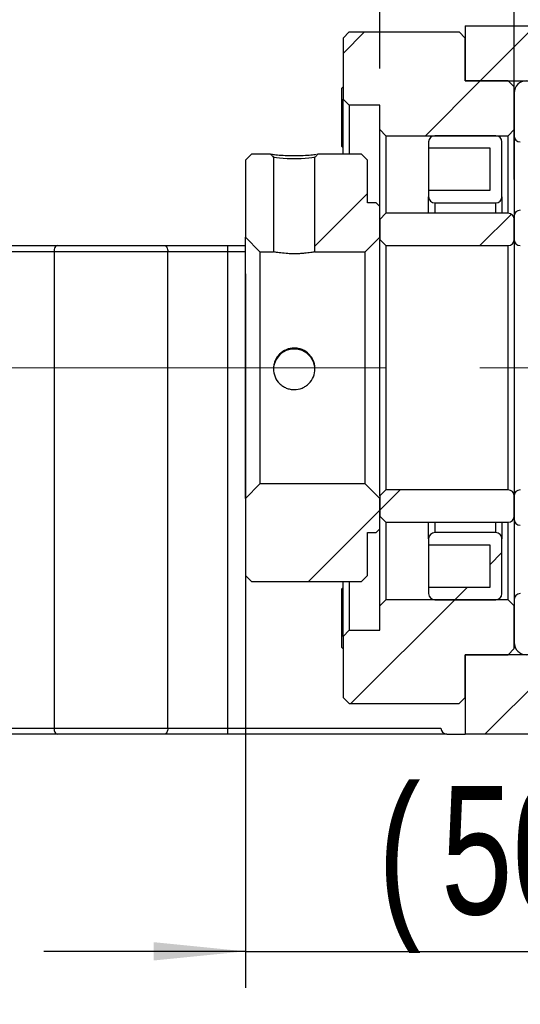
# Model space of a CAD drawing. Header units: millimetres. Extents: x 55 to 271, y 21 to 196.
# Tile 4 of 10: x 204 to 217, y 38 to 65. Entities that reach past the tile are written whole.
import ezdxf

# ---------------------------------------------------------------- set-up
doc = ezdxf.new("R2010")
doc.units = ezdxf.units.MM
doc.linetypes.add('CENTERX2', pattern=[20.32, 12.7, -2.54, 2.54, -2.54])
doc.layers.add('FORMAT', color=7, linetype='Continuous')
doc.styles.add('SLDTEXTSTYLE0', font='TXT', dxfattribs={"width": 0.75})
doc.dimstyles.new('SLDDIMSTYLE2', dxfattribs={"dimtxt": 3.5, "dimasz": 2.5, "dimexe": 0, "dimexo": 0.0625, "dimgap": 0.875, "dimtad": 1, "dimlfac": 3, "dimrnd": 1e-09, "dimzin": 12, "dimdsep": 46, "dimtxsty": 'SLDTEXTSTYLE0', "dimsah": 1, "dimcen": 0.09, "dimadec": 0, "dimazin": 3, "dimtfac": 1, "dimtofl": 0, "dimtmove": 0, "dimatfit": 3, "dimfxl": 1, "dimfrac": 2, "dimtolj": 1, "dimtzin": 12, "dimarcsym": 0})
doc.dimstyles.new('SLDDIMSTYLE3', dxfattribs={"dimtxt": 3.5, "dimasz": 2.5, "dimexe": 0, "dimexo": 0.0625, "dimgap": 0.875, "dimtad": 1, "dimlfac": 3, "dimrnd": 1e-09, "dimzin": 12, "dimdsep": 46, "dimtxsty": 'SLDTEXTSTYLE0', "dimsah": 1, "dimcen": 0.09, "dimadec": 0, "dimazin": 3, "dimtfac": 1, "dimtmove": 0, "dimatfit": 0, "dimfxl": 1, "dimfrac": 2, "dimtolj": 1, "dimtzin": 12, "dimarcsym": 0})

# ---------------------------------------------------------------- blocks, each defined once
blk = doc.blocks.new('_D_11')
at = {"layer": 'FORMAT', "color": 7}
for p, q in [((229.483, 46.06), (229.483, 32.371)), ((188.149, 38.062), (188.149, 32.371)), ((188.149, 33.371), (229.483, 33.371))]:
    blk.add_line(p, q, dxfattribs=at)
for points in [[(188.149, 33.371), (190.649, 33.121), (190.649, 33.621)], [(229.483, 33.371), (226.983, 33.621), (226.983, 33.121)]]:
    blk.add_solid(points, dxfattribs=at)
at = {"layer": 'FORMAT', "color": 7, "insert": (205.268, 37.882), "char_height": 3.5, "attachment_point": 1, "style": 'SLDTEXTSTYLE0'}
blk.add_mtext('124', dxfattribs=at)
blk = doc.blocks.new('_D_15')
at = {"layer": 'FORMAT', "color": 7}
for p, q in [((209.816, 58.295), (209.816, 38.799)), ((226.483, 46.895), (226.483, 38.799)), ((209.816, 39.799), (204.316, 39.799)), ((209.816, 39.799), (226.483, 39.799)), ((226.483, 39.799), (231.983, 39.799))]:
    blk.add_line(p, q, dxfattribs=at)
for points in [[(209.816, 39.799), (207.316, 40.049), (207.316, 39.549)], [(226.483, 39.799), (228.983, 39.549), (228.983, 40.049)]]:
    blk.add_solid(points, dxfattribs=at)
at = {"layer": 'FORMAT', "color": 7, "char_height": 3.5, "attachment_point": 1, "style": 'SLDTEXTSTYLE0'}
for s, insert in [('(', (213.433, 44.311)), (')', (220.327, 44.311)), ('50', (215.154, 44.311))]:
    blk.add_mtext(s, dxfattribs=dict(at, insert=insert))
blk = doc.blocks.new('_D_16')
at = {"layer": 'FORMAT', "color": 7}
for p, q in [((213.483, 63.895), (213.483, 68.979)), ((217.149, 60.862), (217.149, 68.979)), ((213.483, 67.979), (207.983, 67.979)), ((213.483, 67.979), (217.149, 67.979)), ((217.149, 67.979), (222.649, 67.979))]:
    blk.add_line(p, q, dxfattribs=at)
for points in [[(213.483, 67.979), (210.983, 68.229), (210.983, 67.729)], [(217.149, 67.979), (219.649, 67.729), (219.649, 68.229)]]:
    blk.add_solid(points, dxfattribs=at)
at = {"layer": 'FORMAT', "color": 7, "insert": (212.126, 72.491), "char_height": 3.5, "attachment_point": 1, "style": 'SLDTEXTSTYLE0'}
blk.add_mtext('11', dxfattribs=at)

msp = doc.modelspace()

# ---------------------------------------------------------------- hatches: boundary and pattern name
at = {"layer": 'FORMAT', "linetype": 'Continuous', "lineweight": 18}
h = msp.add_hatch(dxfattribs=at)
h.set_pattern_fill('ANSI31', color=256, style=0)
edge = h.paths.add_edge_path(flags=0)
edge.add_line((229.4827, 62.2283), (229.4827, 65.0616))
edge.add_line((229.4827, 65.0616), (215.816, 65.0616))
edge.add_line((215.816, 65.0616), (215.816, 63.5616))
edge.add_line((215.816, 63.5616), (226.4827, 63.5616))
edge.add_line((226.4827, 63.5616), (226.4827, 62.0616))
edge.add_line((226.4827, 62.0616), (229.316, 62.0616))
edge.add_arc((229.316, 62.2283), 0.1667, 270, 360)
h = msp.add_hatch(dxfattribs=at)
h.set_pattern_fill('ANSI31', color=256, style=0)
h.paths.add_polyline_path([(213.4827, 62.2283), (213.6494, 62.0616), (216.9827, 62.0616), (217.1494, 62.2283), (217.1494, 63.3949), (216.9827, 63.5616), (215.816, 63.5616), (215.816, 64.7283), (215.6494, 64.8949), (212.6494, 64.8949), (212.4827, 64.7283), (212.4827, 63.0616), (212.6494, 62.8949), (213.4827, 62.8949)], flags=0)
h = msp.add_hatch(dxfattribs=at)
h.set_pattern_fill('ANSI31', color=256, style=0)
edge = h.paths.add_edge_path(flags=0)
edge.add_line((221.816, 62.8116), (221.816, 63.3949))
edge.add_arc((221.6494, 63.3949), 0.1667, 0, 90)
edge.add_line((221.6494, 63.5616), (217.4827, 63.5616))
edge.add_arc((217.4827, 63.2283), 0.3333, 90, 180)
edge.add_line((217.1494, 63.2283), (217.1494, 62.0616))
edge.add_arc((217.316, 62.0616), 0.1667, 180, 270)
edge.add_line((217.316, 61.8949), (218.2635, 61.8949))
edge.add_arc((218.2635, 61.9616), 0.0667, 270, 331.33026)
edge.add_arc((219.4827, 61.2949), 1.3229, 81.66529, 151.33026, ccw=False)
edge.add_arc((219.6841, 62.6698), 0.0667, 261.66529, 273)
edge.add_line((219.6876, 62.6033), (220.4827, 62.6449))
edge.add_line((220.4827, 62.6449), (221.6494, 62.6449))
edge.add_arc((221.6494, 62.8116), 0.1667, 270, 360)
h = msp.add_hatch(dxfattribs=at)
h.set_pattern_fill('ANSI31', color=256, style=0)
edge = h.paths.add_edge_path(flags=0)
edge.add_line((216.4827, 61.7283), (216.4827, 60.5616))
edge.add_line((216.4827, 60.5616), (214.816, 60.5616))
edge.add_line((214.816, 60.5616), (214.816, 60.3949))
edge.add_arc((214.9827, 60.3949), 0.1667, 180, 270)
edge.add_line((214.9827, 60.2283), (216.6494, 60.2283))
edge.add_arc((216.6494, 60.3949), 0.1667, 270, 360)
edge.add_line((216.816, 60.3949), (216.816, 61.8949))
edge.add_arc((216.6494, 61.8949), 0.1667, 0, 90)
edge.add_line((216.6494, 62.0616), (214.9827, 62.0616))
edge.add_arc((214.9827, 61.8949), 0.1667, 90, 180)
edge.add_line((214.816, 61.8949), (214.816, 61.7283))
edge.add_line((214.816, 61.7283), (216.4827, 61.7283))
h = msp.add_hatch(dxfattribs=at)
h.set_pattern_fill('ANSI31', color=256, style=0)
edge = h.paths.add_edge_path(flags=0)
edge.add_line((209.816, 59.2949), (210.216, 58.8949))
edge.add_line((210.216, 58.8949), (210.5835, 58.8949))
edge.add_ellipse((211.1494, 55.7283), major_axis=(0, -58.6355), ratio=0.0096642, start_angle=185.609131, end_angle=190.131045, ccw=False)
edge.add_spline(control_points=[(210.5854, 61.4704), (210.5729, 61.4846), (210.5604, 61.4988), (210.5479, 61.513), (210.5407, 61.5211), (210.5335, 61.5292), (210.5264, 61.5373), (210.5192, 61.5454), (210.5121, 61.5535), (210.5049, 61.5616)], knot_values=[0, 0, 0, 0, 0.0001704, 0.0001704, 0.0001704, 0.0002676, 0.0002676, 0.0002676, 0.0003649, 0.0003649, 0.0003649, 0.0003649], weights=[1, 1, 1, 1, 1, 1, 1, 1, 1, 1], degree=3, periodic=0)
edge.add_line((210.5049, 61.5616), (209.9827, 61.5616))
edge.add_line((209.9827, 61.5616), (209.816, 61.3949))
edge.add_line((209.816, 61.3949), (209.816, 59.2949))
h = msp.add_hatch(dxfattribs=at)
h.set_pattern_fill('ANSI31', color=256, style=0)
edge = h.paths.add_edge_path(flags=0)
edge.add_line((213.0827, 58.8949), (213.4827, 59.2949))
edge.add_line((213.4827, 59.2949), (213.4827, 60.1283))
edge.add_line((213.4827, 60.1283), (213.3827, 60.2283))
edge.add_line((213.3827, 60.2283), (213.1494, 60.2283))
edge.add_line((213.1494, 60.2283), (213.1494, 61.3949))
edge.add_line((213.1494, 61.3949), (212.9827, 61.5616))
edge.add_line((212.9827, 61.5616), (211.7942, 61.5616))
edge.add_spline(control_points=[(211.7942, 61.5616), (211.7813, 61.5474), (211.7687, 61.5332), (211.7562, 61.519), (211.749, 61.5109), (211.7419, 61.5028), (211.7347, 61.4947), (211.7276, 61.4866), (211.7204, 61.4785), (211.7133, 61.4704)], knot_values=[0, 0, 0, 0, 0.0001704, 0.0001704, 0.0001704, 0.0002676, 0.0002676, 0.0002676, 0.0003649, 0.0003649, 0.0003649, 0.0003649], weights=[1, 1, 1, 1, 1, 1, 1, 1, 1, 1], degree=3, periodic=0)
edge.add_ellipse((211.1494, 55.7283), major_axis=(0, -58.6355), ratio=0.0096642, start_angle=169.868955, end_angle=174.391335, ccw=False)
edge.add_line((211.7152, 58.8949), (213.0827, 58.8949))
h = msp.add_hatch(dxfattribs=at)
h.set_pattern_fill('ANSI31', color=256, style=0)
edge = h.paths.add_edge_path(flags=0)
edge.add_line((217.1494, 59.8616), (217.1494, 59.2283))
edge.add_arc((217.316, 59.2283), 0.1667, 180, 270)
edge.add_line((217.316, 59.0616), (221.4827, 59.0616))
edge.add_arc((221.4827, 59.3949), 0.3333, 270, 360)
edge.add_line((221.816, 59.3949), (221.816, 60.5616))
edge.add_arc((221.6494, 60.5616), 0.1667, 0, 90)
edge.add_line((221.6494, 60.7283), (220.7196, 60.7283))
edge.add_arc((220.7196, 60.6616), 0.0667, 90, 152.88538)
edge.add_arc((219.4827, 61.2949), 1.3229, 253.64191, 332.88538, ccw=False)
edge.add_arc((219.0913, 59.9616), 0.0667, 73.64191, 90)
edge.add_line((219.0913, 60.0283), (217.316, 60.0283))
edge.add_arc((217.316, 59.8616), 0.1667, 90, 180)
h = msp.add_hatch(dxfattribs=at)
h.set_pattern_fill('ANSI31', color=256, style=0)
edge = h.paths.add_edge_path(flags=0)
edge.add_line((213.4827, 59.2283), (213.6494, 59.0616))
edge.add_line((213.6494, 59.0616), (216.9827, 59.0616))
edge.add_arc((216.9827, 59.2283), 0.1667, 270, 360)
edge.add_line((217.1494, 59.2283), (217.1494, 59.7783))
edge.add_arc((216.9827, 59.7783), 0.1667, 0, 90)
edge.add_line((216.9827, 59.9449), (213.6494, 59.9449))
edge.add_line((213.6494, 59.9449), (213.4827, 59.7783))
edge.add_line((213.4827, 59.7783), (213.4827, 59.2283))
h = msp.add_hatch(dxfattribs=at)
h.set_pattern_fill('ANSI31', color=256, style=0)
h.paths.add_polyline_path([(213.3827, 51.2283), (213.4827, 51.3283), (213.4827, 52.1616), (213.0827, 52.5616), (210.216, 52.5616), (209.816, 52.1616), (209.816, 50.0616), (209.9827, 49.8949), (212.9827, 49.8949), (213.1494, 50.0616), (213.1494, 51.2283)], flags=0)
h = msp.add_hatch(dxfattribs=at)
h.set_pattern_fill('ANSI31', color=256, style=0)
edge = h.paths.add_edge_path(flags=0)
edge.add_line((213.6494, 52.3949), (213.4827, 52.2283))
edge.add_line((213.4827, 52.2283), (213.4827, 51.6783))
edge.add_line((213.4827, 51.6783), (213.6494, 51.5116))
edge.add_line((213.6494, 51.5116), (216.9827, 51.5116))
edge.add_arc((216.9827, 51.6783), 0.1667, 270, 360)
edge.add_line((217.1494, 51.6783), (217.1494, 52.2283))
edge.add_arc((216.9827, 52.2283), 0.1667, 0, 90)
edge.add_line((216.9827, 52.3949), (213.6494, 52.3949))
h = msp.add_hatch(dxfattribs=at)
h.set_pattern_fill('ANSI31', color=256, style=0)
edge = h.paths.add_edge_path(flags=0)
edge.add_line((221.4827, 52.3949), (217.316, 52.3949))
edge.add_arc((217.316, 52.2283), 0.1667, 90, 180)
edge.add_line((217.1494, 52.2283), (217.1494, 51.5949))
edge.add_arc((217.316, 51.5949), 0.1667, 180, 270)
edge.add_line((217.316, 51.4283), (219.0913, 51.4283))
edge.add_arc((219.0913, 51.4949), 0.0667, 270, 286.35809)
edge.add_arc((219.4827, 50.1616), 1.3229, 27.11462, 106.35809, ccw=False)
edge.add_arc((220.7196, 50.7949), 0.0667, 207.11462, 270)
edge.add_line((220.7196, 50.7283), (221.6494, 50.7283))
edge.add_arc((221.6494, 50.8949), 0.1667, 270, 360)
edge.add_line((221.816, 50.8949), (221.816, 52.0616))
edge.add_arc((221.4827, 52.0616), 0.3333, 360, 450)
h = msp.add_hatch(dxfattribs=at)
h.set_pattern_fill('ANSI31', color=256, style=0)
edge = h.paths.add_edge_path(flags=0)
edge.add_line((214.816, 51.0616), (214.816, 50.8949))
edge.add_line((214.816, 50.8949), (216.4827, 50.8949))
edge.add_line((216.4827, 50.8949), (216.4827, 49.7283))
edge.add_line((216.4827, 49.7283), (214.816, 49.7283))
edge.add_line((214.816, 49.7283), (214.816, 49.5616))
edge.add_arc((214.9827, 49.5616), 0.1667, 180, 270)
edge.add_line((214.9827, 49.3949), (216.6494, 49.3949))
edge.add_arc((216.6494, 49.5616), 0.1667, 270, 360)
edge.add_line((216.816, 49.5616), (216.816, 51.0616))
edge.add_arc((216.6494, 51.0616), 0.1667, 0, 90)
edge.add_line((216.6494, 51.2283), (214.9827, 51.2283))
edge.add_arc((214.9827, 51.0616), 0.1667, 90, 180)
h = msp.add_hatch(dxfattribs=at)
h.set_pattern_fill('ANSI31', color=256, style=0)
edge = h.paths.add_edge_path(flags=0)
edge.add_line((217.4827, 47.8949), (221.6494, 47.8949))
edge.add_arc((221.6494, 48.0616), 0.1667, 270, 360)
edge.add_line((221.816, 48.0616), (221.816, 48.6449))
edge.add_arc((221.6494, 48.6449), 0.1667, 0, 90)
edge.add_line((221.6494, 48.8116), (220.4827, 48.8116))
edge.add_line((220.4827, 48.8116), (219.6876, 48.8533))
edge.add_arc((219.6841, 48.7867), 0.0667, 87, 98.33471)
edge.add_arc((219.4827, 50.1616), 1.3229, 208.66974, 278.33471, ccw=False)
edge.add_arc((218.2635, 49.4949), 0.0667, 28.66974, 90)
edge.add_line((218.2635, 49.5616), (217.316, 49.5616))
edge.add_arc((217.316, 49.3949), 0.1667, 90, 180)
edge.add_line((217.1494, 49.3949), (217.1494, 48.2283))
edge.add_arc((217.4827, 48.2283), 0.3333, 180, 270)
h = msp.add_hatch(dxfattribs=at)
h.set_pattern_fill('ANSI31', color=256, style=0)
h.paths.add_polyline_path([(213.6494, 49.3949), (213.4827, 49.2283), (213.4827, 48.5616), (212.6494, 48.5616), (212.4827, 48.3949), (212.4827, 46.7283), (212.6494, 46.5616), (215.6494, 46.5616), (215.816, 46.7283), (215.816, 47.8949), (216.9827, 47.8949), (217.1494, 48.0616), (217.1494, 49.2283), (216.9827, 49.3949)], flags=0)
h = msp.add_hatch(dxfattribs=at)
h.set_pattern_fill('ANSI31', color=256, style=0)
edge = h.paths.add_edge_path(flags=0)
edge.add_line((229.4827, 45.8949), (229.4827, 49.2283))
edge.add_arc((229.316, 49.2283), 0.1667, 0, 90)
edge.add_line((229.316, 49.3949), (226.4827, 49.3949))
edge.add_line((226.4827, 49.3949), (226.4827, 47.8949))
edge.add_line((226.4827, 47.8949), (215.816, 47.8949))
edge.add_line((215.816, 47.8949), (215.816, 45.7283))
edge.add_line((215.816, 45.7283), (229.316, 45.7283))
edge.add_arc((229.316, 45.8949), 0.1667, 270, 360)

# ---------------------------------------------------------------- linework, layer by layer
at = {"color": 7, "linetype": 'Continuous', "lineweight": 25}
for p, q in [((215.816, 65.0616), (215.816, 63.5616)), ((215.816, 65.0616), (229.4827, 65.0616)), ((212.4827, 64.7283), (212.6494, 64.8949)), ((212.6494, 64.8949), (215.6494, 64.8949)), ((215.6494, 64.8949), (215.816, 64.7283)), ((212.4827, 64.7283), (212.4827, 63.0616)), ((215.816, 63.5616), (215.816, 64.7283)), ((216.9827, 63.5616), (215.816, 63.5616)), ((215.816, 63.5616), (226.4827, 63.5616)), ((216.9827, 63.5616), (217.1494, 63.3949)), ((212.4827, 63.397), (212.4494, 63.3636)), ((212.4494, 61.7636), (212.4494, 63.3636)), ((217.1494, 62.2283), (217.1494, 63.3949)), ((217.1494, 63.2283), (217.1494, 62.0616)), ((212.6494, 62.8949), (212.4827, 63.0616)), ((212.4827, 61.5616), (212.4827, 63.0616)), ((213.4827, 62.8949), (212.6494, 62.8949)), ((212.6494, 62.8949), (212.6494, 61.5616)), ((213.4827, 62.2283), (213.4827, 62.8949)), ((213.6494, 62.0616), (213.4827, 62.2283)), ((213.4827, 60.1283), (213.4827, 62.2283)), ((217.1494, 62.2283), (216.9827, 62.0616)), ((213.6494, 62.0616), (216.9827, 62.0616)), ((213.6494, 62.0616), (213.6494, 59.9449)), ((214.816, 61.8949), (214.816, 61.7283)), ((216.6494, 62.0616), (214.9827, 62.0616)), ((216.816, 60.3949), (216.816, 61.8949)), ((216.9827, 59.9449), (216.9827, 62.0616)), ((217.1494, 62.0616), (217.1494, 59.8616)), ((209.816, 61.3949), (209.9827, 61.5616)), ((210.5045, 61.5616), (209.9827, 61.5616)), ((212.9827, 61.5616), (211.7942, 61.5616)), ((212.4494, 61.7636), (212.4827, 61.7303)), ((212.9827, 61.5616), (213.1494, 61.3949)), ((214.816, 61.7283), (216.4827, 61.7283)), ((214.816, 61.7283), (214.816, 60.5616)), ((216.4827, 61.7283), (216.4827, 60.5616)), ((209.816, 61.3949), (209.816, 59.2949)), ((213.1494, 60.2283), (213.1494, 61.3949)), ((214.816, 60.5616), (214.816, 60.3949)), ((216.4827, 60.5616), (214.816, 60.5616)), ((213.3827, 60.2283), (213.1494, 60.2283)), ((213.3827, 60.2283), (213.4827, 60.1283)), ((214.816, 59.9449), (214.816, 60.3949)), ((214.9827, 60.2283), (216.6494, 60.2283)), ((216.816, 60.3949), (216.816, 59.9449)), ((213.4827, 59.2949), (213.4827, 60.1283)), ((213.4827, 59.7783), (213.6494, 59.9449)), ((216.9827, 59.9449), (213.6494, 59.9449)), ((213.4827, 59.7783), (213.4827, 59.2283)), ((217.1494, 59.8616), (217.1494, 59.2283)), ((217.1494, 59.2283), (217.1494, 59.7783)), ((210.216, 58.8949), (209.816, 59.2949)), ((209.816, 52.1616), (209.816, 59.2949)), ((213.4827, 59.2949), (213.0827, 58.8949)), ((213.4827, 52.2283), (213.4827, 59.2283)), ((213.6494, 59.0616), (213.4827, 59.2283)), ((217.1494, 59.2283), (217.1494, 52.2283)), ((202.9652, 59.0616), (204.6797, 59.0616)), ((204.5981, 58.8949), (202.9652, 58.8949)), ((207.7006, 58.8949), (204.5981, 58.8949)), ((204.5981, 58.8949), (204.5981, 45.8949)), ((204.6797, 59.0616), (207.619, 59.0616)), ((207.619, 59.0616), (209.3335, 59.0616)), ((207.7006, 45.8949), (207.7006, 58.8949)), ((209.3335, 58.8949), (207.7006, 58.8949)), ((209.3335, 59.0616), (209.3335, 58.8949)), ((209.3335, 59.0616), (209.816, 59.0616)), ((209.3335, 58.8949), (209.3335, 45.8949)), ((210.216, 58.8949), (210.5835, 58.8949)), ((210.216, 58.8949), (210.216, 52.5616)), ((211.7152, 58.8949), (213.0827, 58.8949)), ((213.0827, 52.5616), (213.0827, 58.8949)), ((213.6494, 59.0616), (213.6494, 52.3949)), ((213.6494, 59.0616), (216.9827, 59.0616)), ((216.9827, 52.3949), (216.9827, 59.0616)), ((209.816, 52.1616), (210.216, 52.5616)), ((213.0827, 52.5616), (210.216, 52.5616)), ((213.0827, 52.5616), (213.4827, 52.1616)), ((209.816, 52.1616), (209.816, 50.0616)), ((213.4827, 52.2283), (213.6494, 52.3949)), ((213.4827, 52.2283), (213.4827, 51.6783)), ((213.4827, 51.3283), (213.4827, 52.1616)), ((216.9827, 52.3949), (213.6494, 52.3949)), ((217.1494, 51.6783), (217.1494, 52.2283)), ((217.1494, 52.2283), (217.1494, 51.5949)), ((213.6494, 51.5116), (213.4827, 51.6783)), ((213.6494, 51.5116), (213.6494, 49.3949)), ((213.6494, 51.5116), (216.9827, 51.5116)), ((214.816, 51.0616), (214.816, 51.5116)), ((216.816, 51.5116), (216.816, 51.0616)), ((216.9827, 49.3949), (216.9827, 51.5116)), ((217.1494, 51.5949), (217.1494, 49.3949)), ((213.1494, 51.2283), (213.3827, 51.2283)), ((213.1494, 50.0616), (213.1494, 51.2283)), ((213.4827, 51.3283), (213.3827, 51.2283)), ((213.4827, 49.2283), (213.4827, 51.3283)), ((216.6494, 51.2283), (214.9827, 51.2283)), ((214.816, 51.0616), (214.816, 50.8949)), ((214.816, 50.8949), (216.4827, 50.8949)), ((214.816, 50.8949), (214.816, 49.7283)), ((216.4827, 50.8949), (216.4827, 49.7283)), ((216.816, 49.5616), (216.816, 51.0616)), ((209.9827, 49.8949), (209.816, 50.0616)), ((213.1494, 50.0616), (212.9827, 49.8949)), ((209.9827, 49.8949), (212.9827, 49.8949)), ((212.4827, 49.7262), (212.4494, 49.6929)), ((212.4827, 48.3949), (212.4827, 49.8949)), ((212.6494, 49.8949), (212.6494, 48.5616)), ((214.816, 49.7283), (214.816, 49.5616)), ((216.4827, 49.7283), (214.816, 49.7283)), ((212.4494, 48.1403), (212.4494, 49.6929)), ((213.4827, 49.2283), (213.6494, 49.3949)), ((213.4827, 48.5616), (213.4827, 49.2283)), ((216.9827, 49.3949), (213.6494, 49.3949)), ((214.9827, 49.3949), (216.6494, 49.3949)), ((216.9827, 49.3949), (217.1494, 49.2283)), ((217.1494, 49.3949), (217.1494, 48.2283)), ((217.1494, 48.0616), (217.1494, 49.2283)), ((212.4827, 48.3949), (212.6494, 48.5616)), ((212.4827, 48.3949), (212.4827, 46.7283)), ((212.6494, 48.5616), (213.4827, 48.5616)), ((212.4494, 48.0929), (212.4494, 48.1403)), ((212.4494, 48.0929), (212.4827, 48.0596)), ((215.816, 47.8949), (216.9827, 47.8949)), ((215.816, 46.7283), (215.816, 47.8949)), ((215.816, 47.8949), (215.816, 45.7283)), ((226.4827, 47.8949), (215.816, 47.8949)), ((217.1494, 48.0616), (216.9827, 47.8949)), ((212.6494, 46.5616), (212.4827, 46.7283)), ((212.6494, 46.5616), (215.6494, 46.5616)), ((215.816, 46.7283), (215.6494, 46.5616)), ((202.9652, 45.8949), (204.5981, 45.8949)), ((204.6797, 45.7283), (202.9652, 45.7283)), ((204.5981, 45.8949), (207.7006, 45.8949)), ((207.619, 45.7283), (204.6797, 45.7283)), ((209.3335, 45.7283), (207.619, 45.7283)), ((207.7006, 45.8949), (209.3335, 45.8949)), ((209.3335, 45.8949), (209.3335, 45.7283)), ((209.3335, 45.8949), (215.1494, 45.8949)), ((215.316, 45.7283), (209.3335, 45.7283)), ((215.316, 45.7283), (215.816, 45.7283)), ((229.316, 45.7283), (215.816, 45.7283))]:
    msp.add_line(p, q, dxfattribs=at)
at = {"color": 8, "linetype": 'Continuous', "lineweight": 25}
for p, q in [((214.9827, 60.2283), (214.9827, 59.9449)), ((216.6494, 59.9449), (216.6494, 60.2283)), ((209.816, 58.8949), (209.3335, 58.8949)), ((214.9827, 51.5116), (214.9827, 51.2283)), ((216.6494, 51.2283), (216.6494, 51.5116))]:
    msp.add_line(p, q, dxfattribs=at)
at = {"color": 7, "linetype": 'Continuous', "lineweight": 25, "flags": 128}
for points in [[(211.7159, 61.4703), (211.6829, 61.4639), (211.6317, 61.4571), (211.5499, 61.4481), (211.4464, 61.4394), (211.3401, 61.4331), (211.1495, 61.4283), (210.9587, 61.4332), (210.8523, 61.4394), (210.7487, 61.4482), (210.6671, 61.4571), (210.6159, 61.4639), (210.5827, 61.4703), (210.5854, 61.4704), (210.5854, 61.4704)], [(204.6797, 59.0616), (204.6638, 59.0584), (204.6485, 59.0489), (204.6344, 59.0335), (204.622, 59.0128), (204.6119, 58.9875), (204.6043, 58.9587), (204.5997, 58.9274), (204.5981, 58.8949)], [(207.619, 59.0616), (207.6349, 59.0584), (207.6502, 59.0489), (207.6643, 59.0335), (207.6767, 59.0128), (207.6869, 58.9875), (207.6944, 58.9587), (207.699, 58.9274), (207.7006, 58.8949)], [(204.5981, 45.8949), (204.5997, 45.8624), (204.6043, 45.8311), (204.6119, 45.8023), (204.622, 45.7771), (204.6344, 45.7563), (204.6485, 45.7409), (204.6638, 45.7315), (204.6797, 45.7283)], [(207.7006, 45.8949), (207.699, 45.8624), (207.6944, 45.8311), (207.6869, 45.8023), (207.6767, 45.7771), (207.6643, 45.7563), (207.6502, 45.7409), (207.6349, 45.7315), (207.619, 45.7283)]]:
    msp.add_lwpolyline(points, dxfattribs=at)
at = {"color": 7, "linetype": 'Continuous', "lineweight": 25}
for centre, radius, start, end in [((217.4827, 63.2283), 0.3333, 90, 180), ((214.9827, 61.8949), 0.1667, 90, 180), ((216.6494, 61.8949), 0.1667, 0, 90), ((217.316, 62.0616), 0.1667, 180, 270), ((214.9827, 60.3949), 0.1667, 180, 270), ((216.6494, 60.3949), 0.1667, 270, 0), ((216.9827, 59.7783), 0.1667, 0, 90), ((217.316, 59.8616), 0.1667, 90, 180), ((216.9827, 59.2283), 0.1667, 270, 0), ((217.316, 59.2283), 0.1667, 180, 270), ((211.1494, 55.673), 0.5666, 359.97621, 180.02561), ((216.9827, 52.2283), 0.1667, 0, 90), ((217.316, 52.2283), 0.1667, 90, 180), ((216.9827, 51.6783), 0.1667, 270, 0), ((217.316, 51.5949), 0.1667, 180, 270), ((214.9827, 51.0616), 0.1667, 90, 180), ((216.6494, 51.0616), 0.1667, 0, 90), ((214.9827, 49.5616), 0.1667, 180, 270), ((216.6494, 49.5616), 0.1667, 270, 0), ((217.316, 49.3949), 0.1667, 90, 180), ((217.4827, 48.2283), 0.3333, 180, 270), ((215.316, 45.8949), 0.1667, 180, 270)]:
    msp.add_arc(centre, radius, start, end, dxfattribs=at)
for start_param, end_param in [(4.6143029, 4.6583568), (1.6248285, 1.6688824)]:
    msp.add_ellipse((211.1494, 55.7283), major_axis=(0, -58.6355), ratio=0.0096642, start_param=start_param, end_param=end_param, dxfattribs=at)
for points, knots in [([(210.5049, 61.5616), (210.5121, 61.5535), (210.5192, 61.5454), (210.5264, 61.5373), (210.5335, 61.5292), (210.5407, 61.5211), (210.5479, 61.513), (210.5604, 61.4988), (210.5729, 61.4846), (210.5855, 61.4704)], [0, 0, 0, 0, 0.00009724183, 0.00009724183, 0.00009724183, 0.00019448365, 0.00019448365, 0.00019448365, 0.00036487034, 0.00036487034, 0.00036487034, 0.00036487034]), ([(210.5203, 61.5584), (210.5267, 61.557), (210.5433, 61.5535), (210.6833, 61.5381), (210.8924, 61.5219), (211.1073, 61.5168), (211.2763, 61.5189), (211.438, 61.5249), (211.6238, 61.5386), (211.7053, 61.5485), (211.7463, 61.5535)], [0, 0, 0, 0, 0.0953443, 0.2469589, 0.3977296, 0.5477646, 0.6223794, 0.6982061, 0.8484935, 1, 1, 1, 1]), ([(211.7133, 61.4704), (211.7204, 61.4785), (211.7276, 61.4866), (211.7347, 61.4947), (211.7419, 61.5028), (211.749, 61.5109), (211.7562, 61.519), (211.7687, 61.5332), (211.7813, 61.5474), (211.7938, 61.5616)], [0, 0, 0, 0, 0.00009724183, 0.00009724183, 0.00009724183, 0.00019448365, 0.00019448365, 0.00019448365, 0.00036486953, 0.00036486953, 0.00036486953, 0.00036486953]), ([(211.7774, 61.5584), (211.786, 61.5596), (211.7997, 61.5616), (211.7956, 61.5616), (211.7942, 61.5616)], [0, 0, 0, 0, 0.6347473, 1, 1, 1, 1]), ([(211.7152, 58.8949), (211.7173, 58.8949), (211.7155, 58.8942), (211.7041, 58.8915), (211.6944, 58.8894), (211.6548, 58.8817), (211.6134, 58.8744), (211.5347, 58.8633), (211.5053, 58.8595), (211.4426, 58.8526), (211.4093, 58.8494), (211.3388, 58.844), (211.3017, 58.8419), (211.2268, 58.839), (211.1885, 58.8382), (211.1111, 58.8382), (211.073, 58.8389), (210.998, 58.8418), (210.9607, 58.844), (210.8552, 58.852), (210.7909, 58.8595), (210.686, 58.8743), (210.6444, 58.8816), (210.5913, 58.8919), (210.5794, 58.8949), (210.5835, 58.8949)], [0, 0, 0, 0, 0.0625, 0.0625, 0.125, 0.125, 0.25, 0.25, 0.3125, 0.3125, 0.375, 0.375, 0.4375, 0.4375, 0.5, 0.5, 0.5625, 0.5625, 0.625, 0.625, 0.75, 0.75, 0.875, 0.875, 1, 1, 1, 1]), ([(210.5827, 55.6977), (210.5827, 55.7352), (210.5864, 55.772), (210.6008, 55.8446), (210.6118, 55.8806), (210.6402, 55.9493), (210.6576, 55.9818), (210.6988, 56.0434), (210.7226, 56.0725), (210.8009, 56.1508), (210.864, 56.1931), (211.0003, 56.2498), (211.075, 56.2647), (211.1861, 56.2648), (211.2237, 56.2611), (211.2964, 56.2466), (211.3318, 56.2359), (211.4348, 56.1931), (211.4972, 56.1515), (211.5763, 56.0723), (211.5997, 56.0437), (211.6407, 55.9824), (211.6585, 55.9492), (211.687, 55.8806), (211.6977, 55.8453), (211.7123, 55.7725), (211.716, 55.7349), (211.7161, 55.6238), (211.7012, 55.5492), (211.6447, 55.4128), (211.6026, 55.3498), (211.5243, 55.2715), (211.4952, 55.2476), (211.4338, 55.2066), (211.4013, 55.1892), (211.2983, 55.1464), (211.2247, 55.1316), (211.1124, 55.1315), (211.0755, 55.1351), (211.0029, 55.1495), (210.9668, 55.1604), (210.8983, 55.1887), (210.8658, 55.2061), (210.8041, 55.2471), (210.7751, 55.2709), (210.6968, 55.3489), (210.6545, 55.4119), (210.5978, 55.5481), (210.5827, 55.6226), (210.5827, 55.6977)], [0, 0, 0, 0, 0.03125, 0.03125, 0.0625, 0.0625, 0.09375, 0.09375, 0.125, 0.125, 0.1875, 0.1875, 0.25, 0.25, 0.28125, 0.28125, 0.3125, 0.3125, 0.375, 0.375, 0.40625, 0.40625, 0.4375, 0.4375, 0.46875, 0.46875, 0.5, 0.5, 0.5625, 0.5625, 0.625, 0.625, 0.65625, 0.65625, 0.6875, 0.6875, 0.75, 0.75, 0.78125, 0.78125, 0.8125, 0.8125, 0.84375, 0.84375, 0.875, 0.875, 0.9375, 0.9375, 1, 1, 1, 1])]:
    msp.add_open_spline(points, degree=3, knots=knots, dxfattribs=at)
at = {"layer": 'FORMAT', "color": 7, "linetype": 'CENTERX2', "lineweight": 18}
msp.add_line((180.6494, 55.7283), (233.1308, 55.7283), dxfattribs=at)

# ---------------------------------------------------------------- dimensions: what is measured, and where the dimension line sits
at = {"layer": 'FORMAT', "color": 7}
for base, p1, p2, dimstyle, picture, middle in [((217.1494, 67.9794), (213.4827, 62.8949), (217.1494, 59.8616), 'SLDDIMSTYLE3', '_D_16', (214.7123, 67.9794)), ((229.4827, 33.3707), (188.1494, 39.0616), (229.4827, 47.0596), 'SLDDIMSTYLE2', '_D_11', (209.1475, 33.3707))]:
    dim = msp.add_linear_dim(base=base, p1=p1, p2=p2, dimstyle=dimstyle, dxfattribs=at)
    dim.commit()
    dim.dimension.update_dxf_attribs({"geometry": picture, "text_midpoint": middle, "dimtype": 160})
dim = msp.add_linear_dim(base=(226.4827, 39.7991), p1=(209.816, 59.2949), p2=(226.4827, 47.8949), text='(<>)', dimstyle='SLDDIMSTYLE3', dxfattribs=at)
dim.commit()
dim.dimension.update_dxf_attribs({"geometry": '_D_15', "text_midpoint": (217.7404, 39.7991), "dimtype": 160})

doc.saveas('drawing.dxf')
